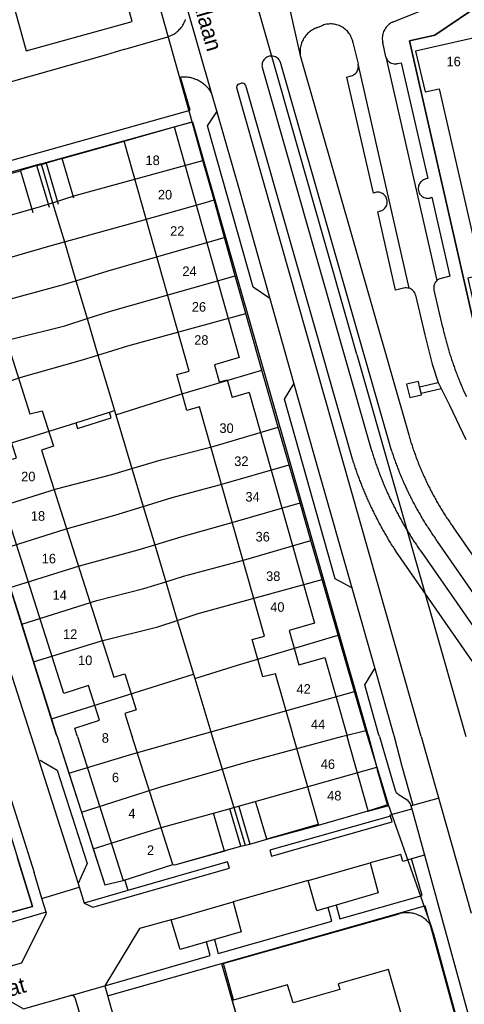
# Model space of a CAD drawing. Extents: x 123992 to 125854, y 449108 to 451911.
# Tile 146 of 175: x 125389 to 125459, y 450958 to 451112. Entities that reach past the tile are written whole.
import ezdxf
from ezdxf.enums import TextEntityAlignment as Align

# ---------------------------------------------------------------- set-up
doc = ezdxf.new("R2010")
doc.units = 0
for name, color, linetype in [('DEFAULT_113', 2, 'CONTINUOUS'), ('DEFAULT_117', 3, 'CONTINUOUS'), ('DEFAULT_21', 8, 'CONTINUOUS'), ('DEFAULT_22', 8, 'CONTINUOUS'), ('DEFAULT_4', 1, 'CONTINUOUS'), ('DEFAULT_6', 1, 'CONTINUOUS'), ('DEFAULT_7', 5, 'CONTINUOUS'), ('DEFAULT_99', 9, 'CONTINUOUS')]:
    doc.layers.add(name, color=color, linetype=linetype)

msp = doc.modelspace()

# ---------------------------------------------------------------- linework, layer by layer
at = {"layer": 'DEFAULT_21'}
for points in [[(125469.617, 451108.229), (125463.868, 451116.566), (125454.092, 451109.885), (125450.098, 451108.994), (125460.426, 451063.533)], [(125413.245, 451095.5), (125416.08, 451096.284)], [(125392.467, 451089.728), (125413.245, 451095.5)], [(125392.467, 451089.728), (125371.513, 451083.907), (125368.877, 451082.947), (125370.913, 451076.468)], [(125392.467, 451089.728), (125394.25, 451083.626)], [(125394.25, 451083.626), (125397.786, 451084.747), (125417.772, 451090.255)], [(125370.913, 451076.468), (125381.344, 451079.912), (125391.828, 451082.859), (125394.25, 451083.626)], [(125394.25, 451083.626), (125396.081, 451077.47)], [(125396.081, 451077.47), (125408.018, 451080.787), (125418.165, 451083.675)], [(125418.165, 451083.675), (125419.511, 451084.057)], [(125372.797, 451070.469), (125383.535, 451073.891), (125394.019, 451076.898), (125396.081, 451077.47)], [(125396.081, 451077.47), (125397.886, 451071.401)], [(125397.886, 451071.401), (125402.942, 451072.941), (125412.712, 451075.77), (125421.158, 451078.185)], [(125374.697, 451064.424), (125385.368, 451067.931), (125395.972, 451070.818), (125397.886, 451071.401)], [(125397.886, 451071.401), (125399.653, 451065.458)], [(125399.653, 451065.458), (125403.286, 451066.628), (125422.841, 451072.187)], [(125401.347, 451059.759), (125406.014, 451061.201), (125424.504, 451066.261)], [(125376.534, 451058.576), (125385.832, 451061.796), (125388.155, 451062.325), (125396.137, 451064.326), (125399.653, 451065.458)], [(125399.653, 451065.458), (125401.347, 451059.759)], [(125378.413, 451052.595), (125389.334, 451056.307), (125398.567, 451058.9), (125401.347, 451059.759)], [(125401.347, 451059.759), (125403.201, 451053.527), (125403.942, 451051.048)], [(125404.139, 451050.386), (125414.334, 451053.613), (125426.998, 451057.373)], [(125403.148, 451050.799), (125403.942, 451051.048)], [(125403.942, 451051.048), (125404.139, 451050.386)], [(125397.871, 451049.144), (125403.148, 451050.799)], [(125397.871, 451049.144), (125398.129, 451048.242), (125403.431, 451049.894), (125403.148, 451050.799)], [(125404.139, 451050.386), (125406.66, 451041.956)], [(125381.12, 451043.98), (125390.506, 451046.835), (125397.871, 451049.144)], [(125406.66, 451041.956), (125411.218, 451043.32), (125419.557, 451045.499), (125429.547, 451048.46)], [(125383.839, 451035.325), (125394.836, 451038.783), (125403.533, 451041.02), (125406.66, 451041.956)], [(125406.66, 451041.956), (125408.433, 451036.024)], [(125408.433, 451036.024), (125412.932, 451037.42), (125420.378, 451039.422), (125431.244, 451042.577)], [(125385.769, 451029.182), (125396.192, 451032.467), (125403.996, 451034.647), (125408.433, 451036.024)], [(125408.433, 451036.024), (125410.228, 451030.02)], [(125410.228, 451030.02), (125414.528, 451031.341), (125422.51, 451033.58), (125432.97, 451036.593)], [(125387.611, 451023.321), (125398.443, 451026.743), (125407.617, 451029.218), (125410.228, 451030.02)], [(125410.228, 451030.02), (125411.955, 451024.243)], [(125411.955, 451024.243), (125414.753, 451025.088), (125424.105, 451027.621), (125434.665, 451030.715)], [(125413.765, 451018.186), (125417.004, 451019.245), (125436.432, 451024.588)], [(125387.611, 451023.321), (125389.416, 451017.574)], [(125389.416, 451017.574), (125401.171, 451021.316), (125408.498, 451023.2), (125411.955, 451024.243)], [(125411.955, 451024.243), (125413.765, 451018.186)], [(125389.416, 451017.574), (125391.26, 451011.705)], [(125391.26, 451011.705), (125401.873, 451015.002), (125410.689, 451017.179), (125413.765, 451018.186)], [(125413.765, 451018.186), (125416.283, 451009.763)], [(125416.494, 451009.059), (125423.179, 451011.188), (125438.956, 451015.84)], [(125391.26, 451011.705), (125394.072, 451002.755)], [(125394.072, 451002.755), (125416.283, 451009.763)], [(125416.283, 451009.763), (125416.494, 451009.059)], [(125416.494, 451009.059), (125418.987, 451000.719)], [(125418.987, 451000.719), (125441.499, 451007.024)], [(125394.072, 451002.755), (125394.827, 451000.352), (125394.94, 451000)], [(125394.94, 451000), (125396.786, 450994.267)], [(125396.786, 450994.267), (125406.277, 450997.124), (125416.419, 451000)], [(125416.419, 451000), (125418.987, 451000.719)], [(125418.987, 451000.719), (125419.209, 451000)], [(125419.209, 451000), (125420.792, 450994.878)], [(125420.792, 450994.878), (125424.737, 450996.007), (125439.469, 451000)], [(125439.469, 451000), (125443.263, 451000.909)], [(125396.786, 450994.267), (125398.76, 450988.134)], [(125398.76, 450988.134), (125411.168, 450992.125), (125420.792, 450994.878)], [(125420.792, 450994.878), (125422.598, 450988.881)], [(125422.598, 450988.881), (125444.979, 450995.21)], [(125443.657, 450988.351), (125445.761, 450989.027), (125446.323, 450989.208)], [(125446.323, 450989.208), (125446.754, 450989.346)], [(125398.76, 450988.134), (125400.615, 450982.371)], [(125400.615, 450982.371), (125410.882, 450985.634), (125419.987, 450988.142), (125422.598, 450988.881)], [(125422.598, 450988.881), (125424.375, 450982.981)], [(125424.375, 450982.981), (125425.093, 450983.14), (125427.76, 450983.922), (125435.845, 450986.095), (125443.657, 450988.351)], [(125400.615, 450982.371), (125402.432, 450976.726), (125405.29, 450977.452), (125413.083, 450979.931), (125413.399, 450979.866), (125421.084, 450982.067), (125423.68, 450982.828), (125424.375, 450982.981)], [(125368.68, 450967.269), (125372.407, 450968.229), (125391.105, 450973.365), (125388.737, 450980.992)], [(125431.911, 450932.805), (125430.761, 450936.533), (125428.822, 450935.935), (125424.987, 450949.353), (125420.736, 450964.382), (125448.467, 450972.214)], [(125453.365, 450970.509), (125453.243, 450970.668), (125453.115, 450970.821), (125452.98, 450970.968), (125452.838, 450971.11), (125452.691, 450971.245), (125452.538, 450971.373), (125452.379, 450971.495), (125452.215, 450971.61), (125452.046, 450971.717), (125451.873, 450971.817), (125451.696, 450971.909), (125451.514, 450971.993), (125451.329, 450972.07), (125451.141, 450972.138), (125450.95, 450972.198), (125450.757, 450972.249), (125450.562, 450972.292), (125450.365, 450972.326), (125450.167, 450972.352), (125449.967, 450972.369), (125449.767, 450972.377), (125449.567, 450972.377), (125449.368, 450972.367), (125449.169, 450972.349), (125448.97, 450972.322), (125448.774, 450972.287), (125448.578, 450972.243), (125448.467, 450972.214)]]:
    msp.add_lwpolyline(points, dxfattribs=at)
at = {"layer": 'DEFAULT_22'}
for points in [[(125441.878, 451059.832), (125440.774, 451063.71), (125391.426, 451236.977)], [(125416.08, 451096.284), (125405.472, 451134.089)], [(125417.772, 451090.255), (125416.08, 451096.284)], [(125419.511, 451084.057), (125417.772, 451090.255)], [(125421.158, 451078.185), (125419.511, 451084.057)], [(125422.841, 451072.187), (125421.158, 451078.185)], [(125424.504, 451066.261), (125422.841, 451072.187)], [(125426.998, 451057.373), (125424.504, 451066.261)], [(125441.878, 451059.832), (125458.93, 451000)], [(125429.547, 451048.46), (125427.752, 451054.684), (125426.998, 451057.373)], [(125431.244, 451042.577), (125429.547, 451048.46)], [(125432.97, 451036.593), (125431.244, 451042.577)], [(125434.665, 451030.715), (125432.97, 451036.593)], [(125436.432, 451024.588), (125434.665, 451030.715)], [(125438.956, 451015.84), (125436.432, 451024.588)], [(125441.499, 451007.024), (125438.956, 451015.84)], [(125443.263, 451000.909), (125441.499, 451007.024)], [(125443.504, 451000.074), (125443.263, 451000.909)], [(125443.504, 451000.074), (125443.526, 451000)], [(125443.526, 451000), (125444.979, 450995.21)], [(125444.979, 450995.21), (125446.754, 450989.346)], [(125446.754, 450989.346), (125453.365, 450970.509)], [(125453.365, 450970.509), (125453.862, 450969.094), (125460.438, 450944.945), (125461.479, 450941.116)]]:
    msp.add_lwpolyline(points, dxfattribs=at)
at = {"layer": 'DEFAULT_4'}
for points in [[(125390.199, 451118.064), (125387.395, 451117.286), (125390.13, 451107.433), (125406.713, 451112.035), (125405.025, 451118.115)], [(125471.01, 451067.724), (125461.397, 451109.688), (125451.051, 451107.362), (125452.535, 451100.968), (125454.728, 451101.473), (125461.41, 451072.279), (125459.215, 451071.779), (125460.682, 451065.374), (125471.01, 451067.724)], [(125405.421, 451093.288), (125413.245, 451095.5)], [(125413.245, 451095.5), (125423.468, 451059.344), (125419.568, 451058.241), (125420.332, 451055.539)], [(125431.914, 451000), (125431.82, 451000.331), (125429.147, 451009.784), (125427.161, 451009.316), (125425.503, 451015.18), (125427.416, 451015.721), (125417.258, 451051.65), (125415.278, 451051.089), (125413.693, 451056.694), (125415.614, 451057.237), (125405.421, 451093.288)], [(125379.398, 451086), (125390.671, 451050.556), (125392.616, 451051.034), (125394.389, 451045.46), (125392.509, 451044.862), (125403.825, 451009.281), (125405.524, 451009.821), (125407.324, 451004.16), (125405.556, 451003.598), (125406.618, 451000.258), (125406.701, 451000)], [(125398.128, 451000), (125398.052, 451000.235), (125397.717, 451001.292), (125401.591, 451002.524), (125399.86, 451007.967), (125395.977, 451006.733), (125384.631, 451042.407), (125388.579, 451043.662), (125386.84, 451049.13), (125382.962, 451047.896), (125371.605, 451083.606)], [(125420.332, 451055.539), (125421.583, 451055.892)], [(125421.583, 451055.892), (125422.367, 451053.121)], [(125425.032, 451053.875), (125422.367, 451053.121)], [(125425.032, 451053.875), (125435.251, 451017.735), (125431.286, 451016.614), (125432.806, 451011.24), (125436.861, 451012.387), (125440.287, 451000.269), (125440.363, 451000)], [(125398.128, 451000), (125405.299, 450977.421), (125413.083, 450979.931), (125406.701, 451000)], [(125431.914, 451000), (125435.845, 450986.095), (125443.657, 450988.351), (125440.363, 451000)], [(125449.57, 450953.823), (125446.841, 450963.46), (125438.955, 450961.227), (125439.203, 450960.353), (125431.897, 450958.284), (125430.999, 450961.098), (125422.355, 450958.651), (125424.987, 450949.353), (125433.62, 450951.798), (125433.558, 450952.346), (125438.339, 450953.7), (125442.31, 450939.678), (125448.12, 450941.324), (125444.951, 450952.515), (125449.57, 450953.823)]]:
    msp.add_lwpolyline(points, dxfattribs=at)
at = {"layer": 'DEFAULT_6'}
for points in [[(125391.797, 451089.461), (125389.202, 451088.69), (125389.221, 451088.625)], [(125393.761, 451082.871), (125391.797, 451089.461)], [(125395.766, 451090.563), (125393.247, 451089.828)], [(125393.247, 451089.828), (125395.116, 451083.385)], [(125397.57, 451084.346), (125395.766, 451090.563)], [(125389.221, 451088.625), (125391.169, 451082.09)], [(125423.369, 450989.021), (125425.093, 450983.14), (125427.76, 450983.922), (125426.023, 450989.845)], [(125419.372, 450988.013), (125421.081, 450982.079), (125423.68, 450982.828), (125422.007, 450988.637)]]:
    msp.add_lwpolyline(points, dxfattribs=at)
at = {"layer": 'DEFAULT_7'}
for points in [[(125451.69, 451054.785), (125451.487, 451055.624), (125449.632, 451055.178), (125450.136, 451053.08), (125451.993, 451053.535), (125451.937, 451053.768)], [(125451.937, 451053.768), (125451.69, 451054.785)]]:
    msp.add_lwpolyline(points, dxfattribs=at)
at = {"layer": 'DEFAULT_99'}
for points in [[(125430.422, 451118.045), (125433.015, 451106.672)], [(125460.426, 451063.533), (125450.098, 451108.994), (125454.092, 451109.885), (125463.868, 451116.566)], [(125415.105, 451114.738), (125419.08, 451100.897)], [(125447.554, 451111.964), (125452.123, 451113.784)], [(125412.283, 451109.63), (125412.473, 451109.693), (125412.659, 451109.766), (125412.842, 451109.847), (125413.021, 451109.936), (125413.195, 451110.035), (125413.364, 451110.141), (125413.528, 451110.255), (125413.687, 451110.377), (125413.84, 451110.506), (125413.986, 451110.643), (125414.125, 451110.786), (125414.258, 451110.936), (125414.383, 451111.091), (125414.501, 451111.253), (125414.611, 451111.42), (125414.713, 451111.592), (125414.806, 451111.769), (125414.892, 451111.95), (125414.968, 451112.135), (125415.035, 451112.323)], [(125435.669, 451111.055), (125435.482, 451110.985), (125435.298, 451110.907), (125435.118, 451110.819), (125434.943, 451110.722), (125434.773, 451110.616), (125434.609, 451110.502), (125434.45, 451110.381), (125434.298, 451110.251), (125434.153, 451110.114), (125434.014, 451109.969), (125433.883, 451109.818), (125433.76, 451109.661), (125433.644, 451109.498), (125433.537, 451109.329), (125433.439, 451109.155), (125433.349, 451108.976), (125433.269, 451108.793), (125433.197, 451108.606), (125433.135, 451108.416), (125433.083, 451108.223), (125433.041, 451108.027), (125433.008, 451107.83), (125432.985, 451107.631), (125432.972, 451107.432), (125432.969, 451107.232), (125432.977, 451107.032), (125432.994, 451106.833), (125433.015, 451106.672)], [(125435.669, 451111.055), (125436.359, 451111.343)], [(125436.359, 451111.343), (125436.408, 451111.364)], [(125441.258, 451108.71), (125441.216, 451108.906), (125441.164, 451109.099), (125441.101, 451109.288), (125441.027, 451109.474), (125440.943, 451109.655), (125440.848, 451109.832), (125440.744, 451110.003), (125440.631, 451110.167), (125440.509, 451110.326), (125440.378, 451110.477), (125440.238, 451110.62), (125440.091, 451110.755), (125439.936, 451110.882), (125439.775, 451111), (125439.607, 451111.109), (125439.433, 451111.208), (125439.254, 451111.297), (125439.071, 451111.376), (125438.883, 451111.445), (125438.692, 451111.503), (125438.497, 451111.55), (125438.301, 451111.586), (125438.102, 451111.611), (125437.903, 451111.625), (125437.703, 451111.628), (125437.503, 451111.62), (125437.304, 451111.6), (125437.106, 451111.569), (125436.911, 451111.527), (125436.718, 451111.474), (125436.528, 451111.411), (125436.408, 451111.364)], [(125447.554, 451111.964), (125447.374, 451111.877), (125447.201, 451111.777), (125447.035, 451111.666), (125446.877, 451111.543), (125446.728, 451111.41), (125446.588, 451111.267), (125446.459, 451111.114), (125446.341, 451110.953), (125446.234, 451110.784), (125446.139, 451110.608), (125446.056, 451110.426), (125445.987, 451110.238), (125445.931, 451110.046), (125445.888, 451109.851), (125445.858, 451109.653), (125445.843, 451109.454), (125445.841, 451109.254), (125445.853, 451109.054), (125445.879, 451108.856), (125445.909, 451108.704)], [(125405.413, 451107.631), (125412.283, 451109.63)], [(125441.258, 451108.71), (125442.043, 451105.372)], [(125446.398, 451106.456), (125445.909, 451108.704)], [(125405.413, 451107.631), (125402.66, 451106.798), (125381.833, 451100.896)], [(125429.969, 451105.444), (125429.912, 451105.636), (125429.83, 451105.818), (125429.724, 451105.987), (125429.597, 451106.141), (125429.45, 451106.277), (125429.286, 451106.392), (125429.109, 451106.484), (125428.921, 451106.551), (125428.725, 451106.593), (125428.526, 451106.608), (125428.326, 451106.597), (125428.13, 451106.559), (125427.941, 451106.495), (125427.761, 451106.407), (125427.596, 451106.295), (125427.446, 451106.163), (125427.316, 451106.011), (125427.207, 451105.844), (125427.121, 451105.663), (125427.06, 451105.473), (125427.025, 451105.276), (125427.016, 451105.077), (125427.035, 451104.878), (125427.079, 451104.683), (125427.086, 451104.661)], [(125433.015, 451106.672), (125449.981, 451047.243)], [(125446.398, 451106.456), (125454.404, 451071.437)], [(125446.398, 451106.456), (125446.462, 451106.267), (125446.552, 451106.088), (125446.665, 451105.924), (125446.8, 451105.776), (125446.954, 451105.648), (125447.123, 451105.543), (125447.306, 451105.461), (125447.498, 451105.406), (125447.696, 451105.377), (125447.896, 451105.376), (125448.094, 451105.402), (125448.199, 451105.427)], [(125447.286, 451044.778), (125429.969, 451105.444)], [(125440.972, 451103.473), (125441.16, 451103.541), (125441.338, 451103.632), (125441.503, 451103.745), (125441.651, 451103.879), (125441.782, 451104.03), (125441.892, 451104.197), (125441.98, 451104.376), (125442.044, 451104.566), (125442.083, 451104.762), (125442.096, 451104.961), (125442.085, 451105.161), (125442.081, 451105.187)], [(125442.043, 451105.372), (125442.065, 451105.278)], [(125442.081, 451105.187), (125442.074, 451105.233), (125442.065, 451105.278)], [(125442.081, 451105.187), (125450.021, 451070.213)], [(125448.199, 451105.427), (125448.794, 451105.561), (125452.956, 451087.402), (125452.657, 451087.336)], [(125385.057, 451089.49), (125415.759, 451098.143), (125414.287, 451103.288)], [(125419.08, 451100.897), (125418.971, 451101.065), (125418.856, 451101.228), (125418.734, 451101.387), (125418.606, 451101.541), (125418.473, 451101.689), (125418.333, 451101.833), (125418.188, 451101.97), (125418.038, 451102.102), (125417.883, 451102.228), (125417.723, 451102.348), (125417.558, 451102.462), (125417.389, 451102.569), (125417.216, 451102.669), (125417.039, 451102.762), (125416.859, 451102.849), (125416.675, 451102.928), (125416.489, 451103), (125416.299, 451103.065), (125416.108, 451103.122), (125415.914, 451103.172), (125415.718, 451103.214), (125415.521, 451103.248), (125415.323, 451103.275), (125415.124, 451103.294), (125414.924, 451103.305), (125414.724, 451103.308), (125414.525, 451103.304), (125414.325, 451103.291), (125414.287, 451103.288)], [(125427.086, 451104.661), (125444.119, 451044.952)], [(125444.763, 451085.222), (125444.466, 451085.134), (125440.319, 451103.292), (125440.972, 451103.473)], [(125423.327, 451102.203), (125423.163, 451102.091), (125423.059, 451101.922), (125423.032, 451101.726), (125423.056, 451101.606)], [(125423.327, 451102.203), (125423.762, 451102.338)], [(125423.762, 451102.338), (125423.798, 451102.349)], [(125424.436, 451102.029), (125424.33, 451102.197), (125424.17, 451102.315), (125423.978, 451102.366), (125423.798, 451102.349)], [(125424.436, 451102.029), (125441.124, 451043.518)], [(125419.08, 451100.897), (125419.952, 451097.862)], [(125451.915, 451000), (125423.056, 451101.606)], [(125428.242, 451068.635), (125425.613, 451070.404), (125418.481, 451095.648), (125419.952, 451097.862)], [(125419.952, 451097.862), (125423.552, 451085.325), (125428.242, 451068.635)], [(125413.245, 451095.5), (125416.146, 451096.302), (125443.529, 451000.469), (125443.666, 451000)], [(125395.766, 451090.563), (125405.421, 451093.288)], [(125391.797, 451089.461), (125393.247, 451089.828)], [(125379.398, 451086), (125389.221, 451088.625)], [(125452.657, 451087.336), (125452.465, 451087.279), (125452.283, 451087.198), (125452.112, 451087.094), (125451.957, 451086.968), (125451.819, 451086.823), (125451.702, 451086.661), (125451.606, 451086.486), (125451.534, 451086.299), (125451.488, 451086.105), (125451.466, 451085.906), (125451.471, 451085.706), (125451.502, 451085.509), (125451.559, 451085.317), (125451.64, 451085.134), (125451.744, 451084.964), (125451.869, 451084.808), (125452.014, 451084.67), (125452.175, 451084.552), (125452.35, 451084.457), (125452.537, 451084.384), (125452.731, 451084.337), (125452.93, 451084.315), (125453.13, 451084.32), (125453.296, 451084.344)], [(125445.42, 451082.289), (125445.613, 451082.342), (125445.796, 451082.421), (125445.968, 451082.523), (125446.125, 451082.647), (125446.264, 451082.791), (125446.382, 451082.952), (125446.478, 451083.127), (125446.55, 451083.314), (125446.597, 451083.508), (125446.617, 451083.707), (125446.611, 451083.907), (125446.579, 451084.104), (125446.52, 451084.295), (125446.437, 451084.477), (125446.33, 451084.646), (125446.202, 451084.799), (125446.055, 451084.934), (125445.891, 451085.048), (125445.713, 451085.14), (125445.525, 451085.207), (125445.33, 451085.248), (125445.13, 451085.264), (125444.931, 451085.252), (125444.763, 451085.222)], [(125394.941, 451000), (125394.827, 451000.352), (125368.877, 451082.947), (125371.59, 451083.652)], [(125453.296, 451084.344), (125453.587, 451084.491), (125456.41, 451072.109), (125455.038, 451071.77)], [(125449.187, 451070.214), (125447.931, 451069.909), (125445.131, 451082.212), (125445.42, 451082.289)], [(125454.404, 451071.437), (125454.263, 451071.295), (125454.142, 451071.136), (125454.042, 451070.963), (125453.966, 451070.778), (125453.915, 451070.585), (125453.89, 451070.387), (125453.891, 451070.187), (125453.918, 451069.989), (125453.938, 451069.902)], [(125455.038, 451071.77), (125454.848, 451071.709), (125454.667, 451071.623), (125454.5, 451071.514), (125454.404, 451071.437)], [(125450.021, 451070.213), (125449.826, 451070.256), (125449.627, 451070.273), (125449.427, 451070.263), (125449.231, 451070.226), (125449.187, 451070.214)], [(125451.064, 451069.131), (125451.003, 451069.321), (125450.917, 451069.502), (125450.808, 451069.669), (125450.678, 451069.821), (125450.528, 451069.954), (125450.363, 451070.066), (125450.184, 451070.155), (125450.021, 451070.213)], [(125455.307, 451064.085), (125453.938, 451069.902)], [(125428.242, 451068.635), (125432.006, 451055.239)], [(125451.064, 451069.131), (125452.496, 451062.923)], [(125455.307, 451064.085), (125455.351, 451063.89), (125455.395, 451063.695), (125455.44, 451063.5), (125455.486, 451063.305), (125455.533, 451063.111), (125455.58, 451062.917), (125455.628, 451062.722), (125455.677, 451062.528), (125455.727, 451062.335), (125455.777, 451062.141), (125455.828, 451061.948), (125455.88, 451061.755), (125455.933, 451061.562), (125455.986, 451061.369), (125456.04, 451061.176), (125456.095, 451060.984), (125456.15, 451060.792), (125456.207, 451060.6), (125456.264, 451060.408), (125456.321, 451060.217), (125456.38, 451060.025), (125456.439, 451059.834), (125456.499, 451059.644), (125456.56, 451059.453), (125456.621, 451059.263), (125456.683, 451059.073), (125456.746, 451058.883), (125456.809, 451058.693), (125456.874, 451058.504), (125456.939, 451058.315), (125457.005, 451058.126), (125457.071, 451057.937), (125457.138, 451057.749), (125457.206, 451057.561), (125457.275, 451057.373), (125457.344, 451057.185), (125457.414, 451056.998), (125457.485, 451056.811), (125457.556, 451056.624), (125457.629, 451056.437), (125457.702, 451056.251), (125457.775, 451056.065), (125457.85, 451055.88), (125457.925, 451055.694), (125458, 451055.509), (125458.077, 451055.324), (125458.154, 451055.14), (125458.232, 451054.956), (125458.31, 451054.772), (125458.39, 451054.588), (125458.47, 451054.405), (125458.55, 451054.222), (125458.61, 451054.088)], [(125452.496, 451062.923), (125453.068, 451060.613), (125453.647, 451058.305)], [(125453.647, 451058.305), (125454.574, 451055.468)], [(125451.69, 451054.785), (125454.574, 451055.468)], [(125454.574, 451055.468), (125455.057, 451054.506)], [(125441.06, 451023.304), (125438.469, 451024.701), (125430.556, 451052.828), (125432.006, 451055.239)], [(125432.006, 451055.239), (125435.899, 451041.384), (125441.06, 451023.304)], [(125451.937, 451053.768), (125455.057, 451054.506)], [(125455.057, 451054.506), (125456.358, 451051.914)], [(125459.069, 451053.193), (125458.61, 451054.088)], [(125456.358, 451051.914), (125458.926, 451046.525)], [(125449.981, 451047.243), (125450.036, 451047.051), (125450.092, 451046.859), (125450.149, 451046.667), (125450.207, 451046.476), (125450.266, 451046.284), (125450.325, 451046.093), (125450.385, 451045.903), (125450.446, 451045.712), (125450.508, 451045.522), (125450.571, 451045.332), (125450.634, 451045.142), (125450.698, 451044.953), (125450.763, 451044.764), (125450.829, 451044.575), (125450.896, 451044.386), (125450.963, 451044.198), (125451.031, 451044.01), (125451.1, 451043.822), (125451.17, 451043.635), (125451.241, 451043.448), (125451.312, 451043.261), (125451.384, 451043.074), (125451.457, 451042.888), (125451.531, 451042.702), (125451.606, 451042.517), (125451.681, 451042.331), (125451.757, 451042.147), (125451.834, 451041.962), (125451.912, 451041.778), (125451.99, 451041.594), (125452.069, 451041.41), (125452.149, 451041.227), (125452.23, 451041.044), (125452.312, 451040.861), (125452.394, 451040.679), (125452.477, 451040.497), (125452.561, 451040.315), (125452.646, 451040.134), (125452.731, 451039.953), (125452.817, 451039.773), (125452.904, 451039.593), (125452.992, 451039.413), (125453.08, 451039.234), (125453.169, 451039.055), (125453.259, 451038.876), (125453.35, 451038.698), (125453.442, 451038.52), (125453.534, 451038.342), (125453.627, 451038.165), (125453.72, 451037.989), (125453.815, 451037.812), (125453.91, 451037.636), (125454.006, 451037.461), (125454.103, 451037.286), (125454.2, 451037.111), (125454.298, 451036.937), (125454.397, 451036.763), (125454.497, 451036.59), (125454.597, 451036.417), (125454.698, 451036.244), (125454.8, 451036.072), (125454.903, 451035.9), (125455.006, 451035.729), (125455.11, 451035.558), (125455.215, 451035.388), (125455.32, 451035.218), (125455.427, 451035.049), (125455.534, 451034.88), (125455.641, 451034.711), (125455.749, 451034.543), (125455.858, 451034.375), (125455.968, 451034.208), (125456.079, 451034.041), (125456.19, 451033.875), (125456.302, 451033.709), (125456.414, 451033.544), (125456.528, 451033.379), (125456.641, 451033.215), (125456.756, 451033.051), (125456.871, 451032.887), (125456.903, 451032.843)], [(125444.119, 451044.952), (125444.177, 451044.761), (125444.236, 451044.569), (125444.295, 451044.378), (125444.355, 451044.188), (125444.415, 451043.997), (125444.477, 451043.807), (125444.539, 451043.616), (125444.602, 451043.427), (125444.665, 451043.237), (125444.729, 451043.047), (125444.794, 451042.858), (125444.859, 451042.669), (125444.925, 451042.48), (125444.992, 451042.292), (125445.06, 451042.104), (125445.128, 451041.916), (125445.197, 451041.728), (125445.266, 451041.54), (125445.336, 451041.353), (125445.407, 451041.166), (125445.479, 451040.979), (125445.551, 451040.793), (125445.624, 451040.607), (125445.697, 451040.421), (125445.772, 451040.235), (125445.847, 451040.049), (125445.922, 451039.864), (125445.998, 451039.679), (125446.075, 451039.495), (125446.153, 451039.31), (125446.231, 451039.126), (125446.31, 451038.942), (125446.389, 451038.759), (125446.47, 451038.576), (125446.551, 451038.393), (125446.632, 451038.21), (125446.714, 451038.028), (125446.797, 451037.846), (125446.881, 451037.664), (125446.965, 451037.483), (125447.05, 451037.302), (125447.135, 451037.121), (125447.221, 451036.94), (125447.308, 451036.76), (125447.395, 451036.58), (125447.483, 451036.401), (125447.572, 451036.221), (125447.661, 451036.042), (125447.751, 451035.864), (125447.842, 451035.685), (125447.933, 451035.507), (125448.025, 451035.33), (125448.118, 451035.153), (125448.211, 451034.976), (125448.305, 451034.799), (125448.399, 451034.623), (125448.494, 451034.447), (125448.59, 451034.271), (125448.686, 451034.096), (125448.783, 451033.921), (125448.881, 451033.746), (125448.979, 451033.572), (125449.078, 451033.398), (125449.178, 451033.225), (125449.278, 451033.052), (125449.378, 451032.879), (125449.48, 451032.707), (125449.582, 451032.534), (125449.684, 451032.363), (125449.788, 451032.192), (125449.891, 451032.021), (125449.996, 451031.85), (125450.101, 451031.68), (125450.207, 451031.51), (125450.313, 451031.341), (125450.42, 451031.172), (125450.527, 451031.003), (125450.636, 451030.835), (125450.744, 451030.667), (125450.854, 451030.499), (125450.964, 451030.332), (125451.074, 451030.166), (125451.185, 451029.999), (125451.297, 451029.833), (125451.409, 451029.668), (125451.522, 451029.503), (125451.636, 451029.338), (125451.75, 451029.174), (125451.865, 451029.01), (125451.98, 451028.847), (125452.008, 451028.807)], [(125447.286, 451044.778), (125447.348, 451044.588), (125447.41, 451044.398), (125447.474, 451044.208), (125447.538, 451044.019), (125447.602, 451043.829), (125447.668, 451043.64), (125447.734, 451043.452), (125447.801, 451043.263), (125447.869, 451043.075), (125447.937, 451042.887), (125448.006, 451042.699), (125448.076, 451042.512), (125448.147, 451042.325), (125448.218, 451042.138), (125448.29, 451041.951), (125448.363, 451041.765), (125448.436, 451041.579), (125448.51, 451041.393), (125448.585, 451041.208), (125448.661, 451041.023), (125448.737, 451040.838), (125448.814, 451040.653), (125448.892, 451040.469), (125448.971, 451040.285), (125449.05, 451040.102), (125449.13, 451039.918), (125449.21, 451039.735), (125449.292, 451039.552), (125449.374, 451039.37), (125449.456, 451039.188), (125449.54, 451039.006), (125449.624, 451038.825), (125449.709, 451038.644), (125449.794, 451038.463), (125449.881, 451038.282), (125449.968, 451038.102), (125450.055, 451037.923), (125450.144, 451037.743), (125450.233, 451037.564), (125450.322, 451037.385), (125450.413, 451037.207), (125450.504, 451037.029), (125450.596, 451036.851), (125450.688, 451036.674), (125450.781, 451036.497), (125450.875, 451036.32), (125450.97, 451036.144), (125451.065, 451035.968), (125451.161, 451035.793), (125451.257, 451035.617), (125451.355, 451035.443), (125451.453, 451035.268), (125451.551, 451035.094), (125451.65, 451034.921), (125451.75, 451034.747), (125451.851, 451034.575), (125451.952, 451034.402), (125452.054, 451034.23), (125452.157, 451034.058), (125452.26, 451033.887), (125452.364, 451033.716), (125452.469, 451033.546), (125452.574, 451033.376), (125452.68, 451033.206), (125452.786, 451033.037), (125452.894, 451032.868), (125453.001, 451032.7), (125453.11, 451032.532), (125453.219, 451032.364), (125453.329, 451032.197), (125453.439, 451032.03), (125453.551, 451031.864), (125453.662, 451031.698), (125453.775, 451031.533), (125453.888, 451031.368), (125454.001, 451031.203), (125454.116, 451031.039), (125454.231, 451030.875), (125454.346, 451030.712), (125454.463, 451030.549), (125454.472, 451030.536)], [(125441.124, 451043.518), (125441.184, 451043.327), (125441.244, 451043.137), (125441.306, 451042.946), (125441.367, 451042.756), (125441.43, 451042.566), (125441.493, 451042.376), (125441.557, 451042.187), (125441.621, 451041.997), (125441.686, 451041.808), (125441.752, 451041.619), (125441.818, 451041.431), (125441.885, 451041.242), (125441.953, 451041.054), (125442.021, 451040.866), (125442.09, 451040.678), (125442.159, 451040.491), (125442.23, 451040.303), (125442.3, 451040.116), (125442.372, 451039.929), (125442.444, 451039.743), (125442.517, 451039.557), (125442.59, 451039.371), (125442.664, 451039.185), (125442.739, 451038.999), (125442.814, 451038.814), (125442.89, 451038.629), (125442.966, 451038.444), (125443.044, 451038.26), (125443.121, 451038.075), (125443.2, 451037.891), (125443.279, 451037.708), (125443.358, 451037.524), (125443.439, 451037.341), (125443.52, 451037.158), (125443.601, 451036.975), (125443.683, 451036.793), (125443.766, 451036.611), (125443.85, 451036.429), (125443.934, 451036.248), (125444.018, 451036.067), (125444.103, 451035.886), (125444.189, 451035.705), (125444.276, 451035.525), (125444.363, 451035.345), (125444.451, 451035.165), (125444.539, 451034.985), (125444.628, 451034.806), (125444.717, 451034.627), (125444.808, 451034.449), (125444.898, 451034.271), (125444.99, 451034.093), (125445.082, 451033.915), (125445.174, 451033.738), (125445.267, 451033.561), (125445.361, 451033.384), (125445.456, 451033.208), (125445.551, 451033.032), (125445.646, 451032.856), (125445.742, 451032.681), (125445.839, 451032.506), (125445.937, 451032.331), (125446.035, 451032.157), (125446.133, 451031.983), (125446.232, 451031.809), (125446.332, 451031.636), (125446.432, 451031.463), (125446.533, 451031.29), (125446.635, 451031.118), (125446.737, 451030.946), (125446.84, 451030.774), (125446.943, 451030.603), (125447.047, 451030.432), (125447.151, 451030.262), (125447.256, 451030.091), (125447.362, 451029.922), (125447.468, 451029.752), (125447.575, 451029.583), (125447.682, 451029.414), (125447.79, 451029.246), (125447.899, 451029.078), (125447.916, 451029.051)], [(125456.903, 451032.843), (125474.264, 451007.767)], [(125470.985, 451006.785), (125454.472, 451030.536)], [(125447.916, 451029.051), (125465.856, 451003.198)], [(125452.008, 451028.807), (125465.147, 451009.974), (125468.565, 451005.031)], [(125441.06, 451023.304), (125444.669, 451010.658)], [(125387.551, 451010.436), (125390.729, 451000.437), (125390.869, 451000)], [(125445.381, 451000), (125445.248, 451000.419), (125443.098, 451008.106), (125444.669, 451010.658)], [(125444.669, 451010.658), (125447.567, 451000.504), (125447.711, 451000)], [(125382.835, 451000), (125382.835, 450999.999), (125391.105, 450973.365), (125372.407, 450968.229), (125371.925, 450969.467)], [(125384.602, 451000), (125391.38, 450978.657)], [(125390.869, 451000), (125390.869, 450999.999), (125398.235, 450976.945)], [(125394.941, 451000), (125402.432, 450976.726), (125405.289, 450977.451)], [(125443.666, 451000), (125445.109, 450994.695)], [(125445.381, 451000), (125446.708, 450995.493)], [(125447.711, 451000), (125448.925, 450995.316)], [(125451.915, 451000), (125459.779, 450972.314)], [(125392.319, 450996.288), (125394.98, 450994.695), (125399.646, 450980.077), (125398.235, 450976.945)], [(125446.708, 450995.493), (125447.834, 450991.592)], [(125448.925, 450995.316), (125450.611, 450989.218)], [(125443.59, 450988.282), (125446.728, 450989.126), (125445.109, 450994.695)], [(125447.834, 450991.592), (125447.909, 450991.407), (125448.017, 450991.239), (125448.154, 450991.094), (125448.311, 450990.978)], [(125448.311, 450990.978), (125449.747, 450990.087), (125450.229, 450989.43)], [(125450.229, 450989.43), (125450.31, 450989.134)], [(125450.302, 450989.132), (125450.31, 450989.134)], [(125450.31, 450989.134), (125450.611, 450989.218)], [(125450.31, 450989.134), (125450.443, 450988.646)], [(125450.611, 450989.218), (125454.586, 450990.325)], [(125450.611, 450989.218), (125450.613, 450989.213)], [(125447.109, 450987.516), (125428.234, 450982.188), (125428.498, 450981.239), (125447.367, 450986.609), (125447.112, 450987.532), (125447.096, 450987.712), (125450.443, 450988.646)], [(125450.443, 450988.646), (125473.231, 450905.568)], [(125427.822, 450983.933), (125435.833, 450986.229)], [(125413.399, 450979.866), (125421.25, 450982.101)], [(125450.429, 450980.816), (125449.069, 450980.43), (125448.746, 450981.512), (125443.94, 450980.173), (125445.188, 450975.496), (125435.618, 450972.694), (125434.24, 450977.408), (125422.496, 450974.093), (125422.497, 450974.087)], [(125421.913, 450979.357), (125421.638, 450980.343), (125406.045, 450975.852)], [(125434.24, 450977.408), (125443.94, 450980.173)], [(125438.632, 450973.576), (125439.185, 450971.43), (125452.072, 450975.058), (125450.429, 450980.816)], [(125450.429, 450980.816), (125450.428, 450980.822)], [(125452.439, 450981.386), (125450.429, 450980.816)], [(125392.585, 450974.615), (125391.38, 450978.657)], [(125406.045, 450975.852), (125399.164, 450973.871), (125400.529, 450973.235), (125421.913, 450979.357)], [(125398.235, 450976.945), (125399.164, 450973.871)], [(125405.532, 450977.496), (125406.045, 450975.852)], [(125392.585, 450974.615), (125398.405, 450976.394)], [(125353.08, 450954.23), (125389.444, 450964.536), (125393.28, 450972.287), (125392.585, 450974.615)], [(125422.497, 450974.087), (125423.768, 450969.386), (125414.212, 450966.62), (125412.795, 450971.271), (125407.849, 450969.888), (125402.414, 450960.906), (125404.386, 450953.842)], [(125412.795, 450971.271), (125422.497, 450974.087)], [(125422.497, 450974.087), (125422.504, 450974.089)], [(125393.23, 450972.453), (125380.866, 450968.849), (125381.253, 450967.45)], [(125402.86, 450959.339), (125452.515, 450973.447)], [(125419.559, 450968.167), (125420.156, 450965.996), (125437.944, 450971.072), (125437.348, 450973.2)], [(125452.507, 450973.496), (125471.51, 450904.145)], [(125402.414, 450960.906), (125418.924, 450965.654), (125418.324, 450967.81)], [(125420.915, 450964.468), (125422.515, 450958.763)], [(125397.083, 450959.42), (125402.414, 450960.906)], [(125383.906, 450957.772), (125387.238, 450958.718), (125389.681, 450957.33), (125397.055, 450959.412)], [(125397.055, 450959.412), (125397.083, 450959.42)], [(125397.083, 450959.42), (125397.068, 450959.416), (125397.055, 450959.412)], [(125397.699, 450959.076), (125397.603, 450959.25), (125397.449, 450959.375), (125397.259, 450959.433), (125397.083, 450959.42)], [(125397.699, 450959.076), (125399.671, 450952.509)]]:
    msp.add_lwpolyline(points, dxfattribs=at)

# ---------------------------------------------------------------- texts
at = {"layer": 'DEFAULT_113'}
for s, p in [('16', (125457.014, 451105.751)), ('18', (125409.899, 451090.265)), ('20', (125411.836, 451084.88)), ('22', (125413.753, 451079.184)), ('24', (125415.67, 451072.886)), ('26', (125417.148, 451067.3)), ('28', (125417.525, 451062.106)), ('30', (125421.469, 451048.297)), ('32', (125423.788, 451043.122)), ('20', (125390.441, 451040.72)), ('34', (125425.54, 451037.536)), ('18', (125391.958, 451034.541)), ('36', (125427.129, 451031.293)), ('16', (125393.655, 451027.86)), ('38', (125428.772, 451025.104)), ('14', (125395.353, 451022.164)), ('40', (125429.422, 451020.278)), ('12', (125396.996, 451016.03)), ('10', (125399.346, 451011.923)), ('42', (125433.538, 451007.438)), ('44', (125435.794, 451001.902)), ('8', (125402.499, 450999.761)), ('46', (125437.328, 450995.659)), ('6', (125404.087, 450993.572)), ('48', (125438.333, 450990.72)), ('4', (125406.661, 450987.931)), ('2', (125409.571, 450982.171))]:
    msp.add_text(s, height=1.5, dxfattribs=at).set_placement(p, align=Align.MIDDLE_CENTER)
at = {"layer": 'DEFAULT_117'}
for s, rotation, p in [('Anne Franklaan', 286.02411, (125416.407, 451118.83)), ('Joop Westerweelstraat', 15.78795, (125373.558, 450956.54))]:
    msp.add_text(s, height=2.5, rotation=rotation, dxfattribs=at).set_placement(p, align=Align.MIDDLE_CENTER)

doc.saveas('drawing.dxf')
